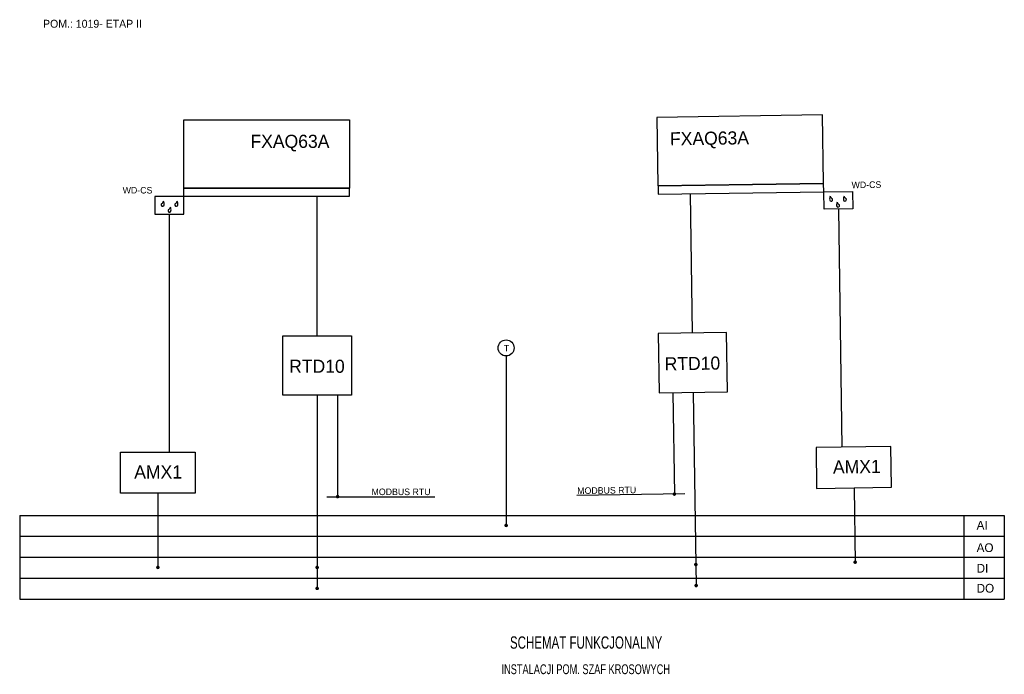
# Model space of a CAD drawing. Extents: x 14 to 294, y 3 to 190.
import ezdxf
from ezdxf.enums import TextEntityAlignment as Align

# ---------------------------------------------------------------- set-up
doc = ezdxf.new("R2010")
doc.units = 0
doc.header["$LTSCALE"] = 12
doc.header["$MEASUREMENT"] = 0
doc.linetypes.add('DASHDOT', pattern=[1, 0.5, -0.25, 0, -0.25])
doc.linetypes.add('SOLID', pattern=[0])
for name, color, linetype in [('KONTUR', 7, 'CONTINUOUS'), ('OPISY', 3, 'CONTINUOUS'), ('OSIE', 2, 'DASHDOT'), ('WYMIARY', 1, 'CONTINUOUS')]:
    doc.layers.add(name, color=color, linetype=linetype)
doc.styles.add('POLSKIS', font='POLSKIS')

msp = doc.modelspace()

# ---------------------------------------------------------------- linework, layer by layer
at = {"layer": 'KONTUR'}
for p, q in [((13.95, 48.7), (293.93, 48.7)), ((293.93, 48.7), (293.93, 24.82)), ((13.95, 42.73), (293.93, 42.73)), ((13.95, 36.76), (293.93, 36.76)), ((13.95, 30.79), (293.93, 30.79)), ((13.95, 24.82), (293.93, 24.82))]:
    msp.add_line(p, q, dxfattribs=at)
at = {"layer": 'KONTUR', "linetype": 'Continuous'}
msp.add_line((282.39, 48.74), (282.39, 24.8), dxfattribs=at)
at = {"layer": 'KONTUR', "linetype": 'SOLID'}
for points in [[(242.26, 162.56), (195.09, 161.85), (195.38, 142.4), (242.55, 143.1)], [(60.59, 161.2), (107.76, 161.2), (107.76, 141.74), (60.59, 141.74)], [(242.55, 143.1), (195.46, 142.4), (195.5, 139.99), (242.58, 140.69)], [(60.59, 141.74), (107.68, 141.74), (107.68, 139.33), (60.59, 139.33)], [(242.58, 140.69), (250.77, 140.81), (250.84, 135.86), (242.66, 135.74)], [(60.59, 139.33), (52.4, 139.33), (52.4, 134.37), (60.59, 134.37)], [(88.79, 99.75), (108.27, 99.75), (108.27, 82.85), (88.79, 82.85)], [(214.98, 100.7), (195.5, 100.4), (195.75, 83.51), (215.23, 83.8)], [(261.65, 68.29), (240.39, 67.98), (240.57, 56.37), (261.83, 56.68)], [(42.6, 66.65), (63.86, 66.65), (63.86, 55.04), (42.6, 55.04)]]:
    msp.add_lwpolyline(points, close=True, dxfattribs=at)
at = {"layer": 'KONTUR', "color": 1, "const_width": 0.5}
for points in [[(104.09, 54.01, 1), (104.59, 54.01, 1)], [(200.37, 54.74, -1), (199.87, 54.73, -1)], [(152.02, 45.83, 1), (152.52, 45.83, 1)], [(52.99, 33.89, 1), (53.49, 33.89, 1)], [(98.28, 33.89, 1), (98.78, 33.89, 1)], [(206.47, 34.7, -1), (205.97, 34.7, -1)], [(251.76, 35.38, -1), (251.26, 35.38, -1)], [(98.28, 27.92, 1), (98.78, 27.92, 1)], [(206.56, 28.73, -1), (206.06, 28.73, -1)]]:
    msp.add_lwpolyline(points, format="xyb", close=True, dxfattribs=at)
at = {"layer": 'KONTUR', "linetype": 'SOLID'}
for centre, radius, start, end in [((54.6, 137.03), 0.424, 125.8724, 353.4308), ((53.56, 138.46), 1.35, 305.8724, 341.8697), ((53.08, 137.2), 1.95, 353.4308, 25.6448), ((58.49, 137.03), 0.424, 125.8724, 353.4308), ((57.46, 138.46), 1.35, 305.8724, 341.8697), ((56.98, 137.2), 1.95, 353.4308, 25.6448), ((246.22, 138.62), 1.95, 155.2135, 187.4275), ((244.71, 138.42), 0.424, 187.4275, 54.9858), ((245.73, 139.87), 1.35, 198.9885, 234.9858), ((248.19, 136.94), 1.95, 155.2135, 187.4275), ((247.7, 138.2), 1.35, 198.9885, 234.9858), ((250.12, 138.68), 1.95, 155.2135, 187.4275), ((248.61, 138.48), 0.424, 187.4275, 54.9858), ((249.62, 139.93), 1.35, 198.9885, 234.9858), ((56.54, 135.32), 0.424, 125.8724, 353.4308), ((55.51, 136.76), 1.35, 305.8724, 341.8697), ((55.03, 135.5), 1.95, 353.4308, 25.6448), ((246.68, 136.75), 0.424, 187.4275, 54.9858)]:
    msp.add_arc(centre, radius, start, end, dxfattribs=at)
at = {"layer": 'OSIE', "color": 7, "linetype": 'Continuous'}
msp.add_circle((152.27, 96.29), 2.28, dxfattribs=at)
at = {"layer": 'WYMIARY', "color": 215, "linetype": 'SOLID', "true_color": 0xa953a0}
for p, q in [((205.24, 100.55), (204.65, 140.12)), ((98.53, 99.75), (98.53, 139.33))]:
    msp.add_line(p, q, dxfattribs=at)
at = {"layer": 'WYMIARY', "linetype": 'SOLID'}
for p, q in [((246.75, 135.8), (247.76, 68.09)), ((56.49, 134.37), (56.49, 66.65)), ((98.53, 82.85), (98.53, 27.7)), ((104.33, 82.85), (104.33, 54)), ((199.69, 83.57), (200.12, 54.72)), ((205.49, 83.65), (206.32, 28.51)), ((251.2, 56.52), (251.52, 35.13)), ((53.23, 55.04), (53.23, 33.65))]:
    msp.add_line(p, q, dxfattribs=at)
at = {"layer": 'WYMIARY', "linetype": 'Continuous'}
msp.add_line((152.27, 94.01), (152.27, 45.82), dxfattribs=at)
at = {"layer": 'WYMIARY', "color": 114, "linetype": 'SOLID', "true_color": 0x139b48}
for p, q in [((101.33, 54), (132.03, 54)), ((203.13, 54.77), (172.42, 54.31))]:
    msp.add_line(p, q, dxfattribs=at)
at = {"layer": 'WYMIARY'}
for p, q in [((13.95, 48.7), (13.95, 42.73)), ((13.95, 42.73), (13.95, 36.76)), ((13.95, 36.76), (13.95, 30.79)), ((13.95, 30.79), (13.95, 24.82))]:
    msp.add_line(p, q, dxfattribs=at)

# ---------------------------------------------------------------- texts
at = {"layer": 'KONTUR', "style": 'POLSKIS'}
msp.add_text('POM.: 1019- ETAP II', height=2.2388, dxfattribs=at).set_placement((20.59, 187.37))
at = {"layer": 'KONTUR', "color": 4, "style": 'POLSKIS'}
for s, p in [('FXAQ63A', (79.56, 153.19)), ('RTD10', (90.57, 89.23)), ('AMX1', (46.52, 59.17))]:
    msp.add_text(s, height=3.731, dxfattribs=at).set_placement(p)
for s, p in [('FXAQ63A', (198.89, 153.9)), ('RTD10', (197.37, 89.91)), ('AMX1', (245.23, 60.56))]:
    msp.add_text(s, height=3.731, rotation=0.8582, dxfattribs=at).set_placement(p)
at = {"layer": 'KONTUR', "color": 3, "style": 'POLSKIS'}
for s, p in [('WD-CS', (250.51, 141.71)), ('MODBUS RTU', (172.5, 54.75))]:
    msp.add_text(s, height=1.866, rotation=0.8582, dxfattribs=at).set_placement(p)
for s, height, p in [('WD-CS', 1.866, (43.23, 140.22)), ('T', 1.87, (151.62, 95.31)), ('MODBUS RTU', 1.866, (114, 54.45))]:
    msp.add_text(s, height=height, dxfattribs=at).set_placement(p)
at = {"layer": 'OPISY', "style": 'POLSKIS'}
for s, p in [('AI', (286.06, 44.63)), ('AO', (286.06, 38.26)), ('DI', (286.06, 32.41)), ('DO', (286.06, 26.72))]:
    msp.add_text(s, height=2.487, dxfattribs=at).set_placement(p)
at = {"layer": 'OPISY', "color": 4, "style": 'POLSKIS', "width": 0.7}
for s, height, p in [('SCHEMAT FUNKCJONALNY', 3.5, (175.02, 10.78)), ('INSTALACJI POM. SZAF KROSOWYCH', 2.8, (174.91, 3.54))]:
    msp.add_text(s, height=height, dxfattribs=at).set_placement(p, align=Align.CENTER)

doc.saveas('drawing.dxf')
